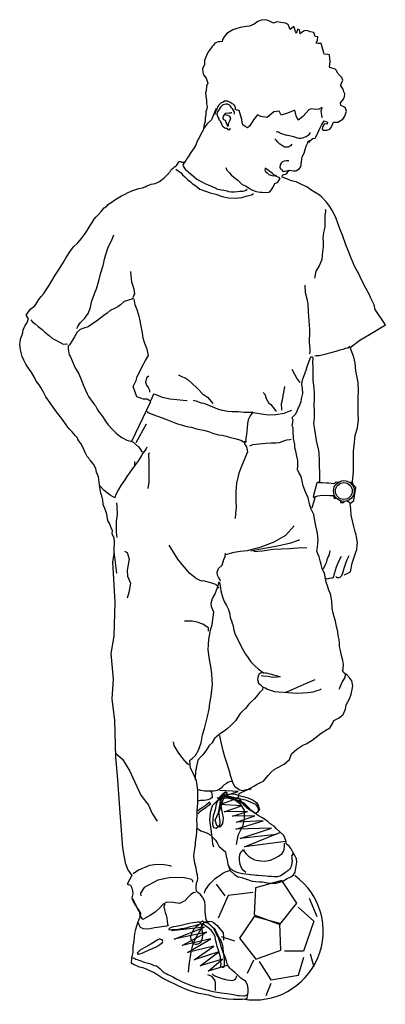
# Model space of a CAD drawing. Extents: x 5.03 to 5.56, y 4.21 to 5.65.
import ezdxf

# ---------------------------------------------------------------- set-up
doc = ezdxf.new("R2010")
doc.units = 0
doc.header["$MEASUREMENT"] = 0
doc.layers.get('0').update_dxf_attribs({"linetype": 'CONTINUOUS'})
doc.layers.add('DIBUJO', color=5, linetype='CONTINUOUS')

# ---------------------------------------------------------------- blocks, each defined once
blk = doc.blocks.new('FIGDCHIL')
at = {"linetype": 'Continuous'}
for points in [[(0.1597, 0.6183), (0.1619, 0.6191), (0.1651, 0.6207), (0.1688, 0.6228), (0.1712, 0.6355), (0.1745, 0.6457), (0.1765, 0.6513), (0.178, 0.655), (0.1786, 0.6612), (0.1791, 0.6654), (0.1782, 0.6707), (0.1771, 0.6765), (0.1756, 0.681), (0.1737, 0.6886), (0.1715, 0.6972), (0.1698, 0.705), (0.169, 0.7142), (0.1682, 0.7221), (0.1737, 0.7267), (0.1766, 0.7454), (0.172, 0.7505), (0.1717, 0.7552), (0.1726, 0.7623), (0.173, 0.7696), (0.1732, 0.7771), (0.1733, 0.7896), (0.173, 0.7989), (0.174, 0.8062), (0.1754, 0.822), (0.1787, 0.8324), (0.1804, 0.8446), (0.18, 0.8527), (0.1801, 0.8644), (0.1799, 0.8758), (0.1805, 0.8865), (0.18, 0.8987), (0.1765, 0.9154), (0.1757, 0.9268), (0.1735, 0.9354), (0.1684, 0.9496), (0.1821, 0.9602), (0.1964, 0.9683), (0.2195, 0.9825), (0.2048, 1.0047), (0.2033, 1.0119), (0.1979, 1.0222), (0.1966, 1.0261), (0.1912, 1.0362), (0.1849, 1.0483), (0.181, 1.0567), (0.1748, 1.0679), (0.1699, 1.0796), (0.1655, 1.0908), (0.1621, 1.0991), (0.1571, 1.1134), (0.153, 1.1224), (0.1502, 1.1307), (0.1481, 1.1376), (0.1423, 1.1488), (0.138, 1.1553), (0.1341, 1.1607), (0.1271, 1.1685), (0.1235, 1.1715), (0.1108, 1.1793), (0.1051, 1.1837), (0.0976, 1.1869), (0.0898, 1.1911), (0.0829, 1.1925), (0.0758, 1.1954), (0.0692, 1.1978), (0.0697, 1.2007), (0.0716, 1.2017), (0.0739, 1.2021), (0.0759, 1.203), (0.0777, 1.2053), (0.0792, 1.2081), (0.0826, 1.2072), (0.0855, 1.207), (0.0892, 1.2071), (0.0915, 1.2084), (0.094, 1.2097), (0.0964, 1.2125), (0.0968, 1.2163), (0.0974, 1.2205), (0.0978, 1.2234), (0.0984, 1.2274), (0.1012, 1.2325), (0.1028, 1.2381), (0.1041, 1.2429), (0.1066, 1.2479), (0.1069, 1.2501), (0.109, 1.2483), (0.1084, 1.2509), (0.1097, 1.2508), (0.114, 1.2542), (0.1171, 1.2545), (0.1181, 1.2565), (0.1205, 1.2609), (0.123, 1.2668), (0.1266, 1.2733), (0.1302, 1.28), (0.1351, 1.2778), (0.1346, 1.2751), (0.1309, 1.2754), (0.1295, 1.2733), (0.128, 1.2701), (0.1273, 1.2677), (0.1296, 1.2661), (0.1344, 1.2662), (0.1385, 1.2674), (0.1405, 1.27), (0.1439, 1.2776), (0.1505, 1.2779), (0.1576, 1.2824), (0.1606, 1.2868), (0.1629, 1.2938), (0.1616, 1.2982), (0.1588, 1.3004), (0.1549, 1.302), (0.1541, 1.3061), (0.1584, 1.3113), (0.16, 1.315), (0.1606, 1.3192), (0.159, 1.3219), (0.1581, 1.3258), (0.1553, 1.3302), (0.1547, 1.3298), (0.1547, 1.332), (0.1575, 1.339), (0.1563, 1.3429), (0.1532, 1.3457), (0.1501, 1.3485), (0.1484, 1.353), (0.1463, 1.3551), (0.1388, 1.3575), (0.1383, 1.3584), (0.139, 1.3657), (0.138, 1.3758), (0.1357, 1.3764), (0.1304, 1.3769), (0.1298, 1.3788), (0.1259, 1.3922), (0.1223, 1.3926), (0.1188, 1.3927), (0.1206, 1.3973), (0.1213, 1.402), (0.1175, 1.4028), (0.1151, 1.4085), (0.1102, 1.4096), (0.1066, 1.4107), (0.1034, 1.4115), (0.1004, 1.4102), (0.0955, 1.4063), (0.0943, 1.4124), (0.0916, 1.4134), (0.0899, 1.4076), (0.0886, 1.4099), (0.086, 1.4172), (0.0809, 1.4126), (0.0778, 1.4201), (0.0758, 1.4212), (0.0739, 1.422), (0.0675, 1.4232), (0.0617, 1.424), (0.0601, 1.4237), (0.0567, 1.4221), (0.0526, 1.424), (0.0489, 1.4259), (0.0447, 1.4271), (0.0387, 1.4266), (0.0336, 1.4246), (0.0285, 1.4207), (0.0217, 1.4175), (0.0168, 1.4172), (0.0079, 1.4158), (0.0015, 1.4139), (-0.0028, 1.4125), (-0.0074, 1.4093), (-0.0115, 1.4072), (-0.0155, 1.4022), (-0.0175, 1.3983), (-0.0182, 1.395), (-0.0184, 1.3949), (-0.0188, 1.3953), (-0.0217, 1.3947), (-0.0241, 1.3947), (-0.0265, 1.3941), (-0.0288, 1.393), (-0.031, 1.3902), (-0.0328, 1.3883), (-0.036, 1.3834), (-0.0384, 1.3801), (-0.0412, 1.3751), (-0.044, 1.3676), (-0.0439, 1.3618), (-0.0467, 1.3557), (-0.0463, 1.3508), (-0.0456, 1.3467), (-0.0417, 1.3418), (-0.0391, 1.3345), (-0.041, 1.3303), (-0.0413, 1.3235), (-0.0426, 1.3205), (-0.0413, 1.312), (-0.0409, 1.3107), (-0.0411, 1.3044), (-0.0401, 1.3005), (-0.0407, 1.2973), (-0.0419, 1.2931), (-0.0418, 1.2891), (-0.0428, 1.284), (-0.043, 1.2786), (-0.0444, 1.2743), (-0.0455, 1.2687), (-0.0457, 1.2661), (-0.0477, 1.2626), (-0.0498, 1.2592), (-0.0519, 1.2548), (-0.0531, 1.253), (-0.0549, 1.2488), (-0.0566, 1.2445), (-0.0601, 1.2389), (-0.0636, 1.2334), (-0.0652, 1.2313), (-0.0677, 1.2273), (-0.0693, 1.2254), (-0.0711, 1.2222), (-0.0728, 1.2199), (-0.0736, 1.2181)], [(0.001, 1.296), (0.0011, 1.2978), (0.0012, 1.2989), (0.0001, 1.3017), (-0.0012, 1.3036), (-0.0034, 1.3043), (-0.006, 1.3063), (-0.0076, 1.307), (-0.0104, 1.3086), (-0.0126, 1.3086), (-0.015, 1.3082), (-0.0169, 1.307), (-0.0194, 1.3059), (-0.0217, 1.3041), (-0.0241, 1.3015), (-0.0265, 1.296), (-0.0286, 1.2917), (-0.0293, 1.2886)], [(-0.0269, 1.2976), (-0.0308, 1.2886), (-0.0337, 1.2814), (-0.0403, 1.2747), (-0.0455, 1.2683)], [(-0.0005, 1.2896), (-0.0004, 1.2914), (-0.0004, 1.2926), (-0.0006, 1.2936), (-0.0022, 1.2957), (-0.0033, 1.2971), (-0.0045, 1.2987), (-0.006, 1.3012), (-0.0076, 1.3027), (-0.0106, 1.3041), (-0.0126, 1.3041), (-0.0146, 1.3038), (-0.0165, 1.303), (-0.0177, 1.3024), (-0.0192, 1.3012), (-0.0204, 1.2996), (-0.0219, 1.2974), (-0.0226, 1.2961), (-0.024, 1.2941), (-0.0251, 1.293), (-0.0261, 1.2901), (-0.0258, 1.2886), (-0.0256, 1.2884), (-0.0254, 1.2881), (-0.0251, 1.2865), (-0.0247, 1.2851), (-0.0232, 1.2829), (-0.0228, 1.2811), (-0.0221, 1.2805), (-0.0213, 1.2796), (-0.0198, 1.2763), (-0.0185, 1.274), (-0.0177, 1.2722), (-0.0166, 1.2715), (-0.0145, 1.2695), (-0.013, 1.2692), (-0.0114, 1.269), (-0.0097, 1.2671), (-0.0073, 1.2666), (-0.0067, 1.2676), (-0.0063, 1.269)], [(-0.0041, 1.2915), (-0.005, 1.2912), (-0.0061, 1.2911), (-0.0083, 1.2909), (-0.0138, 1.2903), (-0.0165, 1.2867), (-0.0172, 1.2833), (-0.0164, 1.2817), (-0.0139, 1.2806), (-0.0131, 1.2793), (-0.0122, 1.2769), (-0.011, 1.2733), (-0.0099, 1.272), (-0.009, 1.2726), (-0.009, 1.2757), (-0.0064, 1.2805), (-0.0055, 1.2839), (-0.0075, 1.2864), (-0.0098, 1.2877), (-0.0131, 1.2885), (-0.0154, 1.2886)], [(0.1281, 1.2844), (0.1275, 1.2848), (0.1268, 1.2879), (0.1261, 1.2938), (0.1274, 1.2991), (0.1225, 1.2966), (0.1175, 1.2962), (0.1121, 1.2973), (0.1085, 1.2965), (0.0993, 1.2863), (0.0923, 1.2809), (0.0896, 1.2869), (0.0878, 1.2951), (0.077, 1.2907), (0.0677, 1.2878), (0.0648, 1.2937), (0.057, 1.2929), (0.0473, 1.2844), (0.0379, 1.286), (0.0333, 1.2887), (0.0273, 1.2812), (0.0223, 1.2727), (0.0185, 1.2697), (0.0153, 1.2716), (0.012, 1.274), (0.0109, 1.2773), (0.0107, 1.2819), (0.0068, 1.2947), (0.0043, 1.2954), (0.0021, 1.2953)], [(0.0604, 1.264), (0.0622, 1.2638), (0.0639, 1.2636), (0.067, 1.2619), (0.071, 1.2603), (0.0735, 1.2596), (0.0749, 1.2593), (0.0769, 1.259), (0.08, 1.2583), (0.0858, 1.2568), (0.0872, 1.2565), (0.0913, 1.2551), (0.0942, 1.2546), (0.0953, 1.2545), (0.0971, 1.2546), (0.099, 1.2548), (0.1044, 1.257), (0.1083, 1.2599), (0.1107, 1.263)], [(0.0834, 1.246), (0.0812, 1.2434), (0.0799, 1.2425), (0.0778, 1.2416), (0.0745, 1.2412), (0.0728, 1.2415), (0.0681, 1.2444), (0.066, 1.2456), (0.0631, 1.2488), (0.061, 1.2513), (0.0586, 1.2536)], [(-0.1946, 0.7352), (-0.196, 0.7424), (-0.1971, 0.7531), (-0.1984, 0.7609), (-0.2011, 0.768), (-0.2022, 0.773), (-0.2058, 0.7793), (-0.2082, 0.7824), (-0.2102, 0.7847), (-0.2114, 0.7865), (-0.2125, 0.7884), (-0.2148, 0.7905), (-0.2177, 0.7964), (-0.2202, 0.8026), (-0.2241, 0.8095), (-0.2268, 0.8135), (-0.2283, 0.8162), (-0.2292, 0.8184), (-0.2321, 0.8214), (-0.2345, 0.8243), (-0.2369, 0.8268), (-0.24, 0.8298), (-0.2405, 0.8305), (-0.243, 0.8335), (-0.2466, 0.8381), (-0.2497, 0.8431), (-0.2543, 0.849), (-0.261, 0.8577), (-0.2687, 0.8691), (-0.2751, 0.8775), (-0.2785, 0.8842), (-0.2822, 0.8912), (-0.2847, 0.895), (-0.2889, 0.9006), (-0.2922, 0.9067), (-0.2964, 0.9143), (-0.3001, 0.9193), (-0.3041, 0.9253), (-0.3072, 0.9313), (-0.3094, 0.9362), (-0.3109, 0.942), (-0.3121, 0.9459), (-0.313, 0.9537), (-0.3126, 0.9579), (-0.3113, 0.9631), (-0.3095, 0.9681), (-0.3086, 0.9714), (-0.3079, 0.9753), (-0.3066, 0.9785), (-0.305, 0.9815), (-0.3029, 0.9849), (-0.3001, 0.9913), (-0.3038, 0.9967), (-0.3016, 0.9996), (-0.2993, 1.003), (-0.2969, 1.0057), (-0.2915, 1.0098), (-0.2895, 1.0124), (-0.2852, 1.0196), (-0.2816, 1.024), (-0.2777, 1.0284), (-0.2747, 1.0337), (-0.2707, 1.0392), (-0.2665, 1.0468), (-0.2616, 1.0547), (-0.2555, 1.0638), (-0.2492, 1.0736), (-0.2452, 1.0807), (-0.2399, 1.0891), (-0.2347, 1.0961), (-0.2282, 1.1021), (-0.2231, 1.1081), (-0.2188, 1.1143), (-0.2148, 1.1202), (-0.2103, 1.1273), (-0.2076, 1.1317), (-0.2045, 1.1364), (-0.2017, 1.1397), (-0.1984, 1.1435), (-0.1946, 1.1476), (-0.1919, 1.1504), (-0.1899, 1.1528), (-0.1864, 1.1552), (-0.1842, 1.1581), (-0.1808, 1.1601), (-0.1783, 1.1619), (-0.1758, 1.1638), (-0.1698, 1.1674), (-0.167, 1.1689), (-0.1647, 1.1706), (-0.1594, 1.1729), (-0.1552, 1.1752), (-0.1507, 1.1775), (-0.1497, 1.1778), (-0.1439, 1.1798), (-0.1395, 1.181), (-0.1342, 1.1823), (-0.1303, 1.1838), (-0.128, 1.185), (-0.1248, 1.1858), (-0.1216, 1.1875), (-0.1188, 1.188), (-0.1159, 1.1887), (-0.1132, 1.1895), (-0.1096, 1.1914), (-0.1075, 1.1926), (-0.1052, 1.1946), (-0.1029, 1.1967), (-0.0996, 1.1997), (-0.0984, 1.2011), (-0.0962, 1.2032), (-0.0954, 1.2038), (-0.0948, 1.2049), (-0.094, 1.2061), (-0.0934, 1.207), (-0.093, 1.2079), (-0.0922, 1.2089), (-0.0912, 1.2096), (-0.0895, 1.211), (-0.0893, 1.2111), (-0.0883, 1.2123), (-0.0873, 1.2134), (-0.0855, 1.2131), (-0.085, 1.2141), (-0.0832, 1.2168), (-0.082, 1.2192), (-0.0812, 1.2203), (-0.0787, 1.2207), (-0.077, 1.2196), (-0.0755, 1.2196), (-0.0741, 1.2195), (-0.0729, 1.2199), (-0.0729, 1.2199)], [(0.079, 1.2213), (0.0775, 1.2216), (0.0753, 1.2216), (0.072, 1.2211), (0.0696, 1.2201), (0.0676, 1.2179), (0.0665, 1.2156), (0.0659, 1.2123), (0.0667, 1.2097), (0.0688, 1.2088)], [(-0.0859, 1.2094), (-0.0823, 1.207), (-0.0781, 1.2042), (-0.0758, 1.2009), (-0.0724, 1.198), (-0.068, 1.1939), (-0.0641, 1.1909), (-0.0617, 1.1885), (-0.0567, 1.1849), (-0.0505, 1.18), (-0.0423, 1.1774), (-0.0357, 1.1747), (-0.0272, 1.1727), (-0.018, 1.1696), (-0.0091, 1.1678), (0.0009, 1.1671), (0.0104, 1.1683), (0.0167, 1.1698), (0.0247, 1.1719), (0.0277, 1.1741)], [(-0.0719, 1.2186), (-0.0725, 1.2186), (-0.074, 1.218), (-0.0754, 1.2157), (-0.0748, 1.2135), (-0.072, 1.2094), (-0.069, 1.2068), (-0.0672, 1.2051), (-0.0628, 1.2017), (-0.055, 1.1946), (-0.0469, 1.1904), (-0.0435, 1.1885), (-0.0387, 1.1863), (-0.0327, 1.1841), (-0.0275, 1.1816), (-0.0259, 1.1807), (-0.0194, 1.1794), (-0.0156, 1.1787), (-0.0107, 1.1777), (-0.0088, 1.177), (-0.0044, 1.1763), (-0.0004, 1.1763), (0.004, 1.1769), (0.0077, 1.1772), (0.0118, 1.1775), (0.0144, 1.178), (0.0164, 1.1788), (0.0182, 1.1802)], [(-0.0129, 1.2117), (-0.0113, 1.2081), (-0.0099, 1.2062), (-0.0077, 1.2042), (-0.0051, 1.2011), (-0.0013, 1.1978), (0.0009, 1.196), (0.0046, 1.1931), (0.0111, 1.1868), (0.0159, 1.1849), (0.0196, 1.1828), (0.0242, 1.1798), (0.0276, 1.1782), (0.0297, 1.1774), (0.0339, 1.1765), (0.0371, 1.176), (0.0395, 1.1756), (0.0444, 1.1753), (0.0496, 1.1757), (0.0513, 1.1765), (0.0531, 1.1787), (0.0564, 1.1842), (0.0579, 1.1874), (0.0587, 1.1884), (0.06, 1.1891), (0.063, 1.1903), (0.0665, 1.1958)], [(0.0663, 1.1954), (0.0649, 1.197), (0.0617, 1.1981), (0.0605, 1.1988), (0.0576, 1.2006), (0.0549, 1.2032), (0.0491, 1.2074), (0.0458, 1.2098), (0.0444, 1.2108), (0.0443, 1.2097), (0.0438, 1.2079), (0.0448, 1.206), (0.0467, 1.2043), (0.0498, 1.2015), (0.0543, 1.2001), (0.0559, 1.1998), (0.0585, 1.2002), (0.0612, 1.2011)], [(0.0688, 1.2088), (0.069, 1.2069), (0.0693, 1.2066), (0.0707, 1.2061), (0.0718, 1.2062), (0.0734, 1.2064), (0.0754, 1.2068), (0.0754, 1.2068), (0.0773, 1.2075)], [(0.1317, 1.1513), (0.1322, 1.1498), (0.1322, 1.1474), (0.1315, 1.1423), (0.1313, 1.1387), (0.1316, 1.1334), (0.1314, 1.125), (0.1294, 1.1169), (0.1286, 1.1091), (0.129, 1.1028), (0.129, 1.096), (0.1274, 1.0844), (0.1268, 1.0779), (0.1233, 1.0686), (0.1182, 1.0609), (0.1161, 1.0505)], [(-0.2298, 0.9773), (-0.2283, 0.9801), (-0.225, 0.9855), (-0.2184, 0.9924), (-0.2133, 0.9991), (-0.2104, 1.0065), (-0.2079, 1.0176), (-0.2043, 1.0276), (-0.2031, 1.0304), (-0.2011, 1.0349), (-0.198, 1.0466), (-0.1956, 1.0568), (-0.1914, 1.0689), (-0.1891, 1.0802), (-0.1846, 1.0944), (-0.1785, 1.1072), (-0.1759, 1.1136)], [(-0.1475, 1.0233), (-0.1474, 1.0238), (-0.1467, 1.0252), (-0.1456, 1.0277), (-0.1463, 1.0343), (-0.1497, 1.0445), (-0.1507, 1.0545), (-0.1514, 1.0604)], [(0.1094, 0.9405), (0.1099, 0.9438), (0.1102, 0.9478), (0.1097, 0.9517), (0.1092, 0.9574), (0.1091, 0.9616), (0.1097, 0.968), (0.1097, 0.9757), (0.1092, 0.9823), (0.1087, 0.9884), (0.1082, 0.9943), (0.1078, 1.0022), (0.1069, 1.0131), (0.1055, 1.0199), (0.1034, 1.0292), (0.1028, 1.0401)], [(-0.1475, 1.022), (-0.1498, 1.0197), (-0.1607, 1.0163), (-0.1663, 1.0117), (-0.1702, 1.0086), (-0.1749, 1.0062), (-0.1814, 1.0032), (-0.1856, 0.9996), (-0.1903, 0.9959), (-0.1949, 0.9925), (-0.1995, 0.9895), (-0.2058, 0.985), (-0.2133, 0.9797), (-0.2197, 0.9775), (-0.2248, 0.9758), (-0.2292, 0.9717), (-0.2333, 0.9652), (-0.2362, 0.9601), (-0.2407, 0.9536), (-0.2427, 0.9516), (-0.2424, 0.9475), (-0.2422, 0.9448), (-0.2408, 0.939), (-0.2391, 0.9358), (-0.2368, 0.9303), (-0.2326, 0.9209), (-0.2306, 0.9176), (-0.2271, 0.9112), (-0.2236, 0.9027), (-0.2208, 0.8952), (-0.2149, 0.8818), (-0.2128, 0.8783), (-0.2064, 0.8695), (-0.204, 0.8662), (-0.2029, 0.8643), (-0.2004, 0.8597), (-0.1976, 0.8557), (-0.1952, 0.8528), (-0.1927, 0.8492), (-0.1882, 0.8424), (-0.1844, 0.8367), (-0.1782, 0.8306), (-0.1729, 0.8251), (-0.1698, 0.8223), (-0.1645, 0.8185), (-0.1571, 0.8145), (-0.1514, 0.8131), (-0.1481, 0.8119), (-0.1402, 0.8046), (-0.1382, 0.8023), (-0.1347, 0.7969)], [(-0.1501, 0.8122), (-0.1222, 0.871), (-0.1275, 0.8741), (-0.1326, 0.8743), (-0.1382, 0.8763), (-0.1423, 0.8775), (-0.1477, 0.8927), (-0.1436, 0.9012), (-0.1418, 0.9073), (-0.1377, 0.9156), (-0.1343, 0.9226), (-0.1298, 0.9307), (-0.1256, 0.9381), (-0.1276, 0.9472), (-0.1307, 0.9555), (-0.1331, 0.9629), (-0.1342, 0.9709), (-0.1363, 0.9807), (-0.1379, 0.9906), (-0.1397, 0.9965), (-0.1421, 1.0044), (-0.1451, 1.0117), (-0.1465, 1.0206)], [(-0.2967, 0.99), (-0.2942, 0.9871), (-0.2907, 0.9839), (-0.2862, 0.9803), (-0.2806, 0.9755), (-0.2763, 0.9719), (-0.2702, 0.9668), (-0.2655, 0.9628), (-0.2613, 0.9607), (-0.256, 0.9578), (-0.2534, 0.9561), (-0.2496, 0.9546), (-0.2456, 0.9547), (-0.2439, 0.9544)], [(0.1677, 0.9509), (0.1648, 0.9486), (0.1615, 0.9482), (0.1574, 0.9467), (0.1531, 0.9455), (0.1476, 0.9435), (0.1383, 0.9412), (0.1316, 0.9391), (0.1231, 0.9374), (0.1185, 0.9372), (0.1168, 0.9368)], [(-0.0546, 0.2485), (-0.0526, 0.2475), (-0.0491, 0.2454), (-0.0463, 0.2441), (-0.0421, 0.2429), (-0.0389, 0.2414), (-0.0349, 0.239), (-0.0306, 0.2348), (-0.0277, 0.2315), (-0.0256, 0.2277), (-0.0229, 0.223), (-0.0191, 0.2196), (-0.0134, 0.2148), (-0.0128, 0.2108), (-0.012, 0.2059), (-0.0116, 0.2057), (-0.0098, 0.1968), (-0.0066, 0.1875), (0.0001, 0.1811), (0.0049, 0.1784), (0.0103, 0.1774), (0.0128, 0.1763), (0.0171, 0.1747), (0.0253, 0.1718), (0.036, 0.1709), (0.0406, 0.1708), (0.0479, 0.1697), (0.0539, 0.1691), (0.0604, 0.1689), (0.0655, 0.1706), (0.0704, 0.1721), (0.0765, 0.1757), (0.0818, 0.1781), (0.0855, 0.1813), (0.0883, 0.185), (0.0905, 0.1997), (0.0901, 0.2046), (0.0872, 0.2103), (0.0847, 0.214), (0.0823, 0.2191), (0.0792, 0.2228), (0.0754, 0.2259), (0.0745, 0.2313), (0.0715, 0.2383), (0.066, 0.2438), (0.061, 0.248), (0.0576, 0.2519), (0.0544, 0.2539), (0.053, 0.2551), (0.0518, 0.2557), (0.0481, 0.2589), (0.0453, 0.2609), (0.0404, 0.2642), (0.0356, 0.2665), (0.0301, 0.2707), (0.0239, 0.2746), (0.0206, 0.2765), (0.0181, 0.2785), (0.0149, 0.2816), (0.0101, 0.288), (0.0058, 0.294), (0.0056, 0.2942), (0.0065, 0.2998), (0.0096, 0.3012), (0.0141, 0.3029), (0.019, 0.3055), (0.0236, 0.308), (0.0281, 0.3104), (0.0329, 0.3132), (0.0376, 0.3155), (0.042, 0.3177), (0.0489, 0.3257), (0.0525, 0.3304), (0.0576, 0.3346), (0.0631, 0.3374), (0.0722, 0.3423), (0.08, 0.3493), (0.0829, 0.3573), (0.0905, 0.3645), (0.0995, 0.3699), (0.1042, 0.3722), (0.1128, 0.3775), (0.1172, 0.3807), (0.126, 0.3876), (0.1353, 0.3936), (0.138, 0.3945), (0.1425, 0.4015), (0.1444, 0.406), (0.1523, 0.4098), (0.158, 0.4149), (0.1614, 0.4226), (0.1622, 0.4289), (0.1672, 0.4378), (0.1698, 0.4442), (0.1714, 0.4512), (0.172, 0.4567), (0.1706, 0.4639), (0.1677, 0.4678), (0.1633, 0.4725), (0.1589, 0.4755), (0.1573, 0.4791), (0.1579, 0.4814), (0.1585, 0.4878), (0.1578, 0.4937), (0.1555, 0.5006), (0.1541, 0.5081), (0.1529, 0.514), (0.1526, 0.5184), (0.1521, 0.5239), (0.1506, 0.5297), (0.1503, 0.5352), (0.1478, 0.5453), (0.1467, 0.5507), (0.1448, 0.5569), (0.1432, 0.5645), (0.1419, 0.5695), (0.1415, 0.58), (0.1404, 0.5855), (0.1397, 0.5905), (0.1371, 0.5958), (0.1353, 0.6022), (0.1331, 0.6078), (0.1318, 0.6152), (0.1309, 0.6206), (0.1291, 0.6242), (0.1275, 0.6274), (0.126, 0.6332), (0.1246, 0.6386), (0.1231, 0.6444), (0.1212, 0.6487), (0.1198, 0.653), (0.1206, 0.6585), (0.1212, 0.6645), (0.1215, 0.6692), (0.1206, 0.6786), (0.1195, 0.6835), (0.1183, 0.6898), (0.1164, 0.6998), (0.1153, 0.7063), (0.1116, 0.714), (0.1095, 0.72), (0.1069, 0.7303), (0.1042, 0.737), (0.1021, 0.7418), (0.0996, 0.7478), (0.0969, 0.7617), (0.0936, 0.7674), (0.0917, 0.7716), (0.0918, 0.7769), (0.0922, 0.7847), (0.0906, 0.7912), (0.0892, 0.7983), (0.0878, 0.8035), (0.0879, 0.8081), (0.0859, 0.8168), (0.0858, 0.8203), (0.0853, 0.8247), (0.0851, 0.8325), (0.084, 0.8353), (0.0853, 0.8434), (0.0838, 0.8465), (0.0845, 0.8479), (0.0868, 0.8503), (0.0888, 0.8522), (0.0913, 0.8568), (0.0931, 0.8623), (0.0941, 0.8635), (0.0968, 0.8707), (0.0974, 0.8747), (0.0991, 0.8826), (0.0987, 0.89), (0.098, 0.8963), (0.0986, 0.9023), (0.1041, 0.9167), (0.1062, 0.9235), (0.1111, 0.936), (0.1134, 0.9361), (0.1138, 0.9329), (0.1135, 0.9285), (0.1137, 0.9203), (0.114, 0.912), (0.1141, 0.9016), (0.1152, 0.8909), (0.1159, 0.8819), (0.116, 0.8734), (0.1155, 0.866), (0.1159, 0.8571), (0.1157, 0.8465), (0.115, 0.8387), (0.1163, 0.8302), (0.1177, 0.8209), (0.1187, 0.8141), (0.1197, 0.8098), (0.1221, 0.7994), (0.1224, 0.7957), (0.1233, 0.7847), (0.1231, 0.7761), (0.1235, 0.7678), (0.1238, 0.7623), (0.1236, 0.7539), (0.1199, 0.7525), (0.1145, 0.7318), (0.1166, 0.7305), (0.1125, 0.7156)], [(-0.1248, 0.9076), (-0.1282, 0.9053), (-0.1298, 0.8989), (-0.1283, 0.8948), (-0.1261, 0.8911), (-0.124, 0.8873), (-0.1239, 0.8842)], [(-0.0818, 0.9092), (-0.081, 0.909), (-0.0772, 0.9075), (-0.0723, 0.9053), (-0.0676, 0.9023), (-0.0558, 0.891), (-0.0527, 0.8883), (-0.0466, 0.8819), (-0.0394, 0.8773), (-0.0336, 0.8702), (-0.0316, 0.8678)], [(0.0954, 0.8981), (0.095, 0.899), (0.0908, 0.905), (0.0879, 0.9102), (0.0839, 0.9176)], [(0.0725, 0.8929), (0.0723, 0.8891), (0.0708, 0.8821), (0.0693, 0.873), (0.0678, 0.8674), (0.068, 0.8598), (0.068, 0.858)], [(-0.0692, 0.8717), (-0.0749, 0.8721), (-0.0843, 0.8734), (-0.0945, 0.8743), (-0.1052, 0.8765), (-0.1144, 0.8807), (-0.118, 0.8814), (-0.1221, 0.8725)], [(0.0416, 0.8841), (0.0442, 0.8814), (0.0458, 0.8752), (0.05, 0.8685), (0.0529, 0.8664), (0.0581, 0.8597), (0.0591, 0.8584), (0.061, 0.8568)], [(-0.0604, 0.8726), (-0.0564, 0.8717), (-0.0489, 0.8687), (-0.0453, 0.8684), (-0.0376, 0.8657), (-0.0321, 0.8632), (-0.0233, 0.8597), (-0.0181, 0.8584), (-0.0098, 0.8566), (-0.0034, 0.8565), (0.005, 0.8563), (0.0141, 0.8555), (0.0244, 0.8552), (0.0334, 0.854), (0.0418, 0.8526), (0.0494, 0.8513), (0.0602, 0.8519), (0.0721, 0.8538), (0.0796, 0.8566), (0.0834, 0.8584)], [(-0.1276, 0.8565), (-0.1264, 0.8548), (-0.1225, 0.8533), (-0.1191, 0.8519), (-0.1107, 0.849), (-0.1019, 0.8458), (-0.0976, 0.8441), (-0.0832, 0.8385), (-0.0758, 0.8362), (-0.0717, 0.835), (-0.0668, 0.834), (-0.0628, 0.8333), (-0.0558, 0.8312), (-0.0506, 0.8298), (-0.0454, 0.8289), (-0.038, 0.8269), (-0.0306, 0.8242), (-0.0233, 0.8225), (-0.018, 0.8217), (-0.0124, 0.8205), (-0.006, 0.8182), (0.0002, 0.8167), (0.0088, 0.8146), (0.0131, 0.8122), (0.0167, 0.8123), (0.0168, 0.8136), (0.017, 0.8168), (0.0176, 0.823), (0.0181, 0.8272), (0.0185, 0.8329), (0.019, 0.8381), (0.0204, 0.8448), (0.0227, 0.8493), (0.0253, 0.8533), (0.0268, 0.8556)], [(-0.1287, 0.8378), (-0.1441, 0.8104)], [(-0.1279, 0.8045), (-0.1288, 0.8022), (-0.1303, 0.7997), (-0.1335, 0.7954), (-0.1355, 0.7924), (-0.1384, 0.7871), (-0.1412, 0.7834), (-0.1435, 0.7803), (-0.1455, 0.7777), (-0.1489, 0.7731), (-0.1533, 0.767), (-0.157, 0.7618), (-0.1601, 0.7567), (-0.1657, 0.7484), (-0.1693, 0.7425), (-0.1734, 0.7345), (-0.1745, 0.7303)], [(0.0144, 0.8132), (0.0145, 0.809), (0.0173, 0.8047), (0.0187, 0.7977), (0.0175, 0.7941), (0.013, 0.7836), (0.0097, 0.7752), (0.0062, 0.7663), (0.0026, 0.7517), (0.0016, 0.7398), (0.0018, 0.7257), (0.0021, 0.7162), (0.0013, 0.7076), (0.0007, 0.7005)], [(0.022, 0.8061), (0.0267, 0.808), (0.0358, 0.8094), (0.0452, 0.8102), (0.0533, 0.8108), (0.06, 0.8105), (0.0655, 0.811), (0.0718, 0.8137), (0.0759, 0.8148), (0.0805, 0.8155), (0.0825, 0.8158)], [(-0.1244, 0.7961), (-0.1255, 0.7936), (-0.1248, 0.7834), (-0.1248, 0.7746), (-0.1249, 0.7531), (-0.1263, 0.7443)], [(-0.1455, 0.7777), (-0.1454, 0.7791), (-0.1453, 0.781), (-0.1456, 0.7836)], [(0.1225, 0.7525), (0.1226, 0.7523), (0.1252, 0.753), (0.128, 0.753), (0.1338, 0.7521), (0.1371, 0.7521), (0.1447, 0.7514), (0.146, 0.7518), (0.1478, 0.7539), (0.1509, 0.7532)], [(0.1718, 0.7505), (0.1697, 0.7531), (0.1684, 0.7525)], [(-0.1946, 0.7352), (-0.1923, 0.727), (-0.1919, 0.7214), (-0.1888, 0.7128), (-0.1866, 0.7072), (-0.1856, 0.7), (-0.1849, 0.6966), (-0.182, 0.6915), (-0.1803, 0.6871), (-0.1785, 0.683), (-0.1787, 0.6782), (-0.1759, 0.6729), (-0.1757, 0.6654), (-0.1762, 0.6554), (-0.1762, 0.649), (-0.178, 0.6372), (-0.1743, 0.5783), (-0.1759, 0.5291), (-0.1802, 0.5035), (-0.177, 0.4663), (-0.1789, 0.4377), (-0.1752, 0.4063), (-0.1734, 0.3532), (-0.1707, 0.3197), (-0.1673, 0.2717), (-0.1634, 0.2204), (-0.1597, 0.1985), (-0.1556, 0.1883), (-0.1496, 0.18)], [(0.1169, 0.732), (0.121, 0.7335), (0.1275, 0.7344), (0.1388, 0.734), (0.1439, 0.7338)], [(0.1435, 0.7336), (0.1438, 0.7334), (0.1441, 0.733), (0.1446, 0.7321), (0.1447, 0.7314), (0.1449, 0.7303), (0.1449, 0.73), (0.145, 0.7293), (0.1472, 0.7302)], [(-0.1722, 0.7232), (-0.1716, 0.7177), (-0.1711, 0.706), (-0.1727, 0.6958), (-0.1727, 0.6879), (-0.1727, 0.6804), (-0.1715, 0.6728)], [(0.1543, 0.7258), (0.154, 0.7239), (0.1592, 0.7238), (0.1596, 0.725)], [(0.1682, 0.7227), (0.1664, 0.7248), (0.1657, 0.7247), (0.1652, 0.7248), (0.1642, 0.725), (0.1634, 0.7253)], [(-0.0129, 0.648), (-0.0059, 0.6498), (-0.0008, 0.6513), (0.0082, 0.6526), (0.0187, 0.6539), (0.0384, 0.6591), (0.0576, 0.6665), (0.0747, 0.6759), (0.0865, 0.6896)], [(-0.0224, 0.5991), (-0.0275, 0.6041), (-0.0345, 0.6064), (-0.0439, 0.6092), (-0.0448, 0.6095), (-0.048, 0.6092), (-0.0555, 0.6123), (-0.0654, 0.6202), (-0.0765, 0.6333), (-0.0828, 0.6413), (-0.0952, 0.6616)], [(0.0236, 0.6532), (0.0356, 0.6555), (0.0434, 0.657), (0.0622, 0.6607), (0.0816, 0.6651), (0.0932, 0.6689), (0.0946, 0.6696)], [(-0.1717, 0.6209), (-0.1754, 0.6518)], [(-0.1605, 0.653), (-0.1564, 0.6508), (-0.1538, 0.6412), (-0.1564, 0.6252), (-0.1561, 0.6163), (-0.1517, 0.6061), (-0.154, 0.5925), (-0.1565, 0.5843)], [(-0.0206, 0.6089), (-0.021, 0.6108), (-0.0234, 0.6151), (-0.0252, 0.6176), (-0.0255, 0.622), (-0.0234, 0.6273), (-0.0181, 0.6323), (-0.0158, 0.6405), (-0.0139, 0.6452), (-0.0134, 0.6499)], [(0.0281, 0.6523), (0.0403, 0.6533), (0.0565, 0.6559), (0.0799, 0.6566), (0.0978, 0.6579), (0.105, 0.6578)], [(0.1388, 0.6538), (0.138, 0.6509), (0.137, 0.6466), (0.1357, 0.6441), (0.1345, 0.64), (0.1332, 0.636), (0.1316, 0.6321), (0.1291, 0.6266)], [(0.1472, 0.6157), (0.149, 0.6145), (0.1524, 0.6146), (0.1539, 0.615), (0.1563, 0.6173), (0.1583, 0.6228), (0.1597, 0.6278), (0.1616, 0.6339), (0.1639, 0.6406), (0.167, 0.6466)], [(0.131, 0.614), (0.1351, 0.6126), (0.1383, 0.6135), (0.142, 0.614), (0.1443, 0.6155), (0.1453, 0.6202), (0.1467, 0.6252), (0.1482, 0.6299), (0.1523, 0.6391), (0.1556, 0.6455)], [(-0.145, 0.1394), (-0.143, 0.1343), (-0.1407, 0.1305), (-0.1372, 0.1253), (-0.1378, 0.1207), (-0.1416, 0.1115), (-0.1442, 0.1016), (-0.1459, 0.0958), (-0.1464, 0.0905), (-0.1468, 0.0845), (-0.1481, 0.0767), (-0.1485, 0.0678), (-0.1501, 0.0604), (-0.1507, 0.0518), (-0.1495, 0.0525), (-0.1465, 0.0504), (-0.1391, 0.047), (-0.1342, 0.046), (-0.129, 0.0441), (-0.1239, 0.0416), (-0.1183, 0.0394), (-0.1134, 0.0363), (-0.1102, 0.0345), (-0.1045, 0.0306), (-0.0951, 0.0256), (-0.0867, 0.0219), (-0.0817, 0.0197), (-0.0766, 0.0172), (-0.072, 0.0151), (-0.0641, 0.012), (-0.0528, 0.0087), (-0.0459, 0.0077), (-0.0383, 0.0062), (-0.0288, 0.0034), (-0.0201, 0.0021), (-0.0103, 0.0007), (-0.0017, -0.0001), (0.0038, 0.0001), (0.0109, 0), (0.0153, 0.0006), (0.0181, 0.0008), (0.0184, 0.0019), (0.0186, 0.0048), (0.0197, 0.0104), (0.0198, 0.0155), (0.0189, 0.0209), (0.0159, 0.0261), (0.0117, 0.0287), (0.0089, 0.0306), (0.0053, 0.0343), (0.0006, 0.0384), (-0.0025, 0.0412), (-0.0052, 0.0434), (-0.0072, 0.045), (-0.0103, 0.0503), (-0.0121, 0.0558), (-0.0144, 0.0625), (-0.0166, 0.0682), (-0.0186, 0.0734), (-0.0203, 0.0788), (-0.0218, 0.0835), (-0.0237, 0.0901), (-0.0267, 0.0957), (-0.0309, 0.1035), (-0.0375, 0.1097), (-0.0416, 0.1162), (-0.0429, 0.1274), (-0.0429, 0.1357), (-0.0433, 0.1425), (-0.0468, 0.1486), (-0.0501, 0.1528), (-0.0535, 0.1554), (-0.0557, 0.1572), (-0.0561, 0.162), (-0.0555, 0.1693), (-0.0543, 0.1729), (-0.0535, 0.1761), (-0.0541, 0.1807), (-0.0552, 0.1839), (-0.0562, 0.1911), (-0.0579, 0.198), (-0.059, 0.2043), (-0.0593, 0.2084), (-0.0591, 0.2133), (-0.0582, 0.2193), (-0.057, 0.2254), (-0.0568, 0.2293), (-0.0558, 0.2376), (-0.0552, 0.2444), (-0.0546, 0.2538), (-0.055, 0.2612), (-0.0547, 0.268), (-0.0544, 0.2751), (-0.0536, 0.2855), (-0.0535, 0.2952), (-0.0538, 0.3045), (-0.0558, 0.318), (-0.0609, 0.3301), (-0.0643, 0.3364), (-0.0654, 0.3476), (-0.064, 0.3493), (-0.0614, 0.3514), (-0.057, 0.3551), (-0.0526, 0.3627), (-0.049, 0.3736), (-0.0469, 0.3852), (-0.0439, 0.3943), (-0.0413, 0.4042), (-0.0396, 0.412), (-0.0373, 0.4228), (-0.036, 0.4312), (-0.0342, 0.4415), (-0.0332, 0.4504), (-0.0325, 0.4584), (-0.0328, 0.4652), (-0.0333, 0.474), (-0.0348, 0.4846), (-0.0367, 0.4948), (-0.0387, 0.509), (-0.0383, 0.517), (-0.0378, 0.5243), (-0.0353, 0.5375), (-0.0327, 0.5458), (-0.0304, 0.5638), (-0.0336, 0.5719), (-0.0343, 0.5769), (-0.0322, 0.584), (-0.0289, 0.5895), (-0.0256, 0.5983), (-0.0227, 0.608), (-0.0212, 0.6027), (-0.0199, 0.5951), (-0.0178, 0.5862), (-0.0151, 0.5796), (-0.012, 0.5734), (-0.0089, 0.5678), (-0.0072, 0.5608), (-0.0064, 0.5559), (-0.0045, 0.5512), (-0.0035, 0.5481), (-0.0021, 0.5439), (-0.0015, 0.5395), (0.0003, 0.5328), (0.003, 0.5266), (0.0069, 0.5193), (0.0087, 0.5156), (0.0121, 0.5095), (0.0159, 0.5028), (0.0195, 0.4974), (0.0237, 0.4915), (0.0287, 0.486), (0.0349, 0.4808), (0.0428, 0.4748), (0.04, 0.4754), (0.0378, 0.4748), (0.0351, 0.4733), (0.0341, 0.4706), (0.0332, 0.4656), (0.0345, 0.4605), (0.0371, 0.4587), (0.0409, 0.4548), (0.0404, 0.4508), (0.0361, 0.4467), (0.0331, 0.4429), (0.0287, 0.4375), (0.0245, 0.4339), (0.0207, 0.43), (0.0159, 0.4237), (0.0116, 0.4198), (0.0079, 0.4162), (0.0044, 0.4107), (0.0012, 0.4058), (-0.0028, 0.4015), (-0.0059, 0.3982), (-0.0102, 0.3945), (-0.0137, 0.3914), (-0.0179, 0.3889), (-0.0227, 0.3858), (-0.0295, 0.3796), (-0.0327, 0.3738), (-0.0327, 0.3736), (-0.0371, 0.3697), (-0.0412, 0.3632), (-0.0463, 0.3562), (-0.0495, 0.3526), (-0.0538, 0.3481), (-0.0555, 0.3391), (-0.0569, 0.3318), (-0.0573, 0.3227), (-0.0577, 0.3196)], [(-0.0382, 0.536), (-0.0383, 0.5413), (-0.0427, 0.544), (-0.0462, 0.5466), (-0.0547, 0.5493), (-0.0617, 0.5509), (-0.0719, 0.5509), (-0.0731, 0.551)], [(0.044, 0.4753), (0.0458, 0.4754), (0.0495, 0.4747), (0.0536, 0.4734), (0.0567, 0.4724), (0.0598, 0.4716), (0.0625, 0.471), (0.064, 0.4704), (0.0654, 0.4701), (0.0665, 0.4697), (0.0617, 0.469), (0.0556, 0.4687), (0.0482, 0.4701), (0.0417, 0.4705), (0.0385, 0.4709)], [(0.1608, 0.4736), (0.1604, 0.4685), (0.1569, 0.4632), (0.1548, 0.4582), (0.1529, 0.4533), (0.1517, 0.4512)], [(0.0726, 0.447), (0.0786, 0.4488), (0.0872, 0.4528), (0.1001, 0.4583), (0.1106, 0.4627), (0.1173, 0.4658)], [(0.0419, 0.4547), (0.0419, 0.4546), (0.0444, 0.4535), (0.0469, 0.4522), (0.0502, 0.4506), (0.0536, 0.4497), (0.0578, 0.4485), (0.0644, 0.4478), (0.0775, 0.4469), (0.0909, 0.446), (0.1064, 0.447), (0.1146, 0.4477), (0.1159, 0.4481), (0.1249, 0.4514), (0.1259, 0.4522)], [(-0.0667, 0.3413), (-0.069, 0.3432), (-0.0757, 0.3508), (-0.0821, 0.3598), (-0.0882, 0.3695), (-0.0892, 0.3751)], [(0.024, 0.3063), (0.0221, 0.3057), (0.0173, 0.3049), (0.0116, 0.3036), (0.0076, 0.3048), (0.0007, 0.3088), (-0.0022, 0.3145), (-0.0055, 0.3246), (-0.0082, 0.3337), (-0.0116, 0.3442), (-0.0141, 0.3532), (-0.0168, 0.3621), (-0.0194, 0.3744), (-0.0214, 0.384)], [(-0.174, 0.3621), (-0.173, 0.3578), (-0.1633, 0.3497), (-0.1527, 0.3322), (-0.1482, 0.3224), (-0.1368, 0.2974), (-0.1257, 0.2825), (-0.12, 0.2708), (-0.1128, 0.2592)], [(-0.0048, 0.317), (-0.0056, 0.317), (-0.0075, 0.3169), (-0.0098, 0.3159), (-0.0121, 0.3144), (-0.0151, 0.3121), (-0.0176, 0.31), (-0.0191, 0.3082), (-0.0226, 0.3054), (-0.0255, 0.304), (-0.0301, 0.3033), (-0.0341, 0.3031), (-0.0395, 0.3029), (-0.0438, 0.3031), (-0.0494, 0.304), (-0.0534, 0.3054)], [(-0.0351, 0.3024), (-0.0335, 0.3011), (-0.0331, 0.3002), (-0.0331, 0.2988), (-0.0327, 0.2954), (-0.0328, 0.2939), (-0.0354, 0.2919), (-0.0391, 0.2903), (-0.0441, 0.2897), (-0.0496, 0.2894), (-0.0522, 0.2891), (-0.0534, 0.2886)], [(-0.0125, 0.3022), (-0.0129, 0.3021), (-0.0148, 0.3012), (-0.016, 0.2998), (-0.0157, 0.2986), (-0.0141, 0.2976), (-0.013, 0.298), (-0.0107, 0.2999), (-0.0108, 0.3005), (-0.0131, 0.3006), (-0.0145, 0.3002), (-0.0161, 0.2992), (-0.0182, 0.2974), (-0.0198, 0.2957), (-0.0221, 0.2934), (-0.0248, 0.2891), (-0.0267, 0.284), (-0.0286, 0.2758), (-0.0315, 0.267), (-0.0317, 0.2623), (-0.0321, 0.2547), (-0.031, 0.2502), (-0.0269, 0.2491), (-0.0217, 0.2537), (-0.0209, 0.2579), (-0.0222, 0.266), (-0.023, 0.2738), (-0.0215, 0.2817), (-0.0204, 0.2896), (-0.0209, 0.2954), (-0.0168, 0.2997), (-0.0162, 0.3004), (-0.017, 0.2989), (-0.0204, 0.2873), (-0.0202, 0.2814), (-0.0183, 0.2711), (-0.0167, 0.2643), (-0.0175, 0.2558), (-0.0217, 0.2505), (-0.0259, 0.2529), (-0.0282, 0.2607), (-0.0217, 0.276), (-0.0194, 0.2806), (-0.0167, 0.2912), (-0.014, 0.2962), (-0.0134, 0.2973), (-0.0119, 0.2982), (-0.0053, 0.299), (0.0006, 0.2985), (0.0081, 0.2964), (0.0144, 0.2947), (0.0194, 0.2933), (0.0261, 0.2905), (0.0319, 0.2865), (0.0342, 0.2827), (0.0361, 0.2758), (0.0314, 0.2706), (0.029, 0.2715), (0.0235, 0.2753), (0.0195, 0.28), (0.0143, 0.2852), (0.0056, 0.2893), (-0.0005, 0.2913), (-0.0097, 0.2944), (-0.0161, 0.2964), (-0.014, 0.297), (-0.0078, 0.296), (0.0045, 0.2929), (0.0157, 0.2903), (0.0306, 0.2842), (0.0342, 0.2784), (0.0341, 0.273), (0.0305, 0.2707), (0.0214, 0.2759), (0.0134, 0.284), (0.0038, 0.2896), (-0.0106, 0.2927), (-0.0178, 0.2925), (-0.0186, 0.2921), (-0.0251, 0.2896), (-0.0327, 0.2819), (-0.0356, 0.2716), (-0.0368, 0.2608), (-0.0348, 0.2471), (-0.0331, 0.2359), (-0.0324, 0.2266), (-0.0309, 0.222)], [(0.005, 0.2936), (-0.0253, 0.2931), (0.0052, 0.3028), (-0.0218, 0.3043)], [(0.0608, 0.2401), (0.0079, 0.2342), (0.0536, 0.249), (0.0018, 0.2475), (0.0413, 0.2599), (0.0029, 0.2581), (0.0294, 0.2673), (-0.0032, 0.2667), (0.0186, 0.2733), (-0.0151, 0.2731), (0.0102, 0.2818), (-0.0218, 0.2835), (0.0054, 0.2934)], [(-0.0113, 0.2962), (-0.006, 0.2953), (0.0077, 0.2852), (0.0138, 0.2753), (0.0138, 0.2634), (0.0118, 0.2531), (0.0046, 0.2387), (0.002, 0.2253)], [(-0.0361, 0.2869), (-0.0416, 0.283), (-0.0434, 0.2811), (-0.0498, 0.2773), (-0.0516, 0.276), (-0.0538, 0.2745)], [(-0.0369, 0.2862), (-0.0355, 0.2858), (-0.0354, 0.2844), (-0.0373, 0.2827), (-0.0403, 0.2804), (-0.0422, 0.279), (-0.0469, 0.2758), (-0.0519, 0.2718), (-0.0535, 0.2702)], [(0.074, 0.2298), (0.0142, 0.222), (0.0657, 0.2427)], [(0.0117, 0.2177), (0.0108, 0.2164), (0.0089, 0.214), (0.0071, 0.2108), (0.0064, 0.2054), (0.0068, 0.2021), (0.0077, 0.1968), (0.0088, 0.193), (0.0111, 0.1895), (0.0139, 0.1871), (0.0164, 0.1852)], [(0.0135, 0.2182), (0.0136, 0.2164), (0.0145, 0.2149), (0.0166, 0.212), (0.0182, 0.2103), (0.02, 0.2082), (0.0244, 0.2053), (0.029, 0.2032), (0.0314, 0.2024), (0.0381, 0.2014), (0.0442, 0.2012), (0.0521, 0.2027), (0.0596, 0.2059), (0.0638, 0.2084), (0.069, 0.2124), (0.0714, 0.2161), (0.0724, 0.2214), (0.0727, 0.2257), (0.0728, 0.2273)], [(0.0842, 0.212), (0.0842, 0.2108), (0.0835, 0.2095), (0.083, 0.2089), (0.0833, 0.207), (0.0835, 0.2057), (0.0835, 0.2033), (0.0837, 0.202), (0.0836, 0.2), (0.0832, 0.1986), (0.0829, 0.1964), (0.0826, 0.1956), (0.0822, 0.1933), (0.0813, 0.1913), (0.0805, 0.19), (0.0795, 0.1891), (0.0778, 0.1875), (0.0753, 0.1854), (0.0727, 0.1834), (0.0707, 0.1824), (0.0683, 0.1809), (0.0661, 0.1795), (0.0642, 0.1786), (0.064, 0.1786), (0.0623, 0.1784), (0.059, 0.1785), (0.0566, 0.1785), (0.0566, 0.1785), (0.0538, 0.1786), (0.0519, 0.1787), (0.0491, 0.1789), (0.0458, 0.1794), (0.0398, 0.1798), (0.0344, 0.18), (0.0316, 0.1803), (0.0282, 0.1808), (0.0238, 0.1814), (0.0165, 0.182), (0.0113, 0.1825), (0.0053, 0.1841), (0.0014, 0.1856), (-0.0025, 0.1873), (-0.0068, 0.1912), (-0.0092, 0.1956)], [(-0.0918, 0.1934), (-0.094, 0.1944), (-0.1025, 0.1957), (-0.1127, 0.1964), (-0.124, 0.1947), (-0.14, 0.1882), (-0.1476, 0.1826)], [(-0.0438, 0.1546), (-0.0435, 0.1562), (-0.0426, 0.1593), (-0.0401, 0.1629), (-0.0383, 0.1658), (-0.0355, 0.1685), (-0.0316, 0.1726), (-0.0283, 0.1759), (-0.0262, 0.1772), (-0.0225, 0.1799), (-0.0172, 0.1834), (-0.0132, 0.1857), (-0.009, 0.1872), (-0.006, 0.188)], [(-0.1496, 0.1804), (-0.1565, 0.1674), (-0.1517, 0.166), (-0.1502, 0.1632), (-0.1486, 0.1584), (-0.1485, 0.1536), (-0.1497, 0.1476), (-0.1488, 0.1442), (-0.1462, 0.1399), (-0.1444, 0.1365), (-0.1424, 0.1339), (-0.1408, 0.1302), (-0.1393, 0.1276), (-0.1383, 0.123), (-0.1379, 0.1197)], [(-0.0607, 0.1707), (-0.0608, 0.1729), (-0.0644, 0.1748), (-0.0688, 0.1761), (-0.0761, 0.1775), (-0.0952, 0.1769), (-0.1119, 0.1733), (-0.1318, 0.1628), (-0.137, 0.1546), (-0.1365, 0.1504)], [(-0.0137, 0.1504), (-0.0263, 0.1678)], [(-0.1482, 0.146), (-0.1451, 0.1379)], [(-0.0569, 0.1553), (-0.0597, 0.1549), (-0.0639, 0.1524), (-0.0676, 0.1487), (-0.0726, 0.1433), (-0.0803, 0.1396), (-0.0894, 0.1408), (-0.0989, 0.1412), (-0.1039, 0.1384), (-0.1098, 0.1322), (-0.1156, 0.1266), (-0.1225, 0.1225), (-0.1337, 0.1163), (-0.1379, 0.1229)], [(0.0263, 0.1557), (-0.0092, 0.1511), (-0.024, 0.1179)], [(0.12, 0.1198), (0.1089, 0.1468)], [(-0.1011, 0.1386), (-0.102, 0.1377), (-0.1032, 0.1353), (-0.1025, 0.1326), (-0.1021, 0.1303), (-0.101, 0.1261), (-0.0998, 0.1226), (-0.0987, 0.1186), (-0.0983, 0.1137), (-0.0977, 0.1091), (-0.0968, 0.1067)], [(0.0927, 0.1343), (0.1151, 0.1136), (0.1005, 0.0701), (0.0724, 0.0699)], [(-0.0976, 0.1068), (-0.0993, 0.1066), (-0.1028, 0.1061), (-0.1061, 0.1056), (-0.1096, 0.1051), (-0.1123, 0.1047), (-0.1165, 0.1041), (-0.1232, 0.1027), (-0.1276, 0.1022), (-0.1329, 0.1025), (-0.1372, 0.1044), (-0.1394, 0.1091), (-0.1398, 0.1101), (-0.14, 0.1111)], [(-0.0508, 0.1117), (-0.0512, 0.112), (-0.0531, 0.1122), (-0.0542, 0.1124), (-0.0566, 0.1116), (-0.061, 0.1112), (-0.0662, 0.1102), (-0.0719, 0.109), (-0.0802, 0.1071), (-0.0852, 0.106), (-0.0895, 0.1054), (-0.0945, 0.1034), (-0.0952, 0.1031), (-0.0957, 0.1022), (-0.096, 0.1014), (-0.0946, 0.101), (-0.0914, 0.1015), (-0.0892, 0.1015), (-0.0862, 0.1015), (-0.0821, 0.1019), (-0.0778, 0.1029), (-0.0734, 0.1036), (-0.0689, 0.1046), (-0.0645, 0.1058), (-0.0599, 0.1069), (-0.0559, 0.108), (-0.0529, 0.1087), (-0.0496, 0.1099), (-0.0496, 0.11), (-0.0513, 0.1088), (-0.0535, 0.107), (-0.0564, 0.1049), (-0.0596, 0.102), (-0.062, 0.0979), (-0.0642, 0.0915), (-0.0637, 0.0865), (-0.0597, 0.0812), (-0.0575, 0.0801), (-0.0555, 0.0801), (-0.0533, 0.0809), (-0.049, 0.0832), (-0.0481, 0.0853), (-0.047, 0.0887), (-0.0464, 0.0936), (-0.047, 0.0989), (-0.048, 0.1022), (-0.0485, 0.1054), (-0.0479, 0.1087), (-0.0494, 0.1098), (-0.0496, 0.1122), (-0.0483, 0.1134), (-0.0466, 0.1143), (-0.0452, 0.1134), (-0.0448, 0.1116), (-0.0467, 0.1097), (-0.0477, 0.1088), (-0.0461, 0.1098), (-0.0449, 0.1115), (-0.0445, 0.112), (-0.0441, 0.1121), (-0.0418, 0.1119), (-0.0396, 0.1113), (-0.0385, 0.1105), (-0.0364, 0.1091), (-0.0345, 0.1076), (-0.0326, 0.1056), (-0.0302, 0.1033), (-0.0284, 0.101), (-0.0282, 0.1008), (-0.028, 0.1), (-0.0258, 0.0962), (-0.0239, 0.0923), (-0.0224, 0.089), (-0.0202, 0.0855), (-0.0182, 0.0802), (-0.0171, 0.0752), (-0.0167, 0.0678), (-0.0159, 0.062), (-0.0155, 0.0564), (-0.0154, 0.048), (-0.0168, 0.046), (-0.0171, 0.0461), (-0.0204, 0.0478), (-0.0198, 0.051), (-0.0207, 0.0572), (-0.0205, 0.0611), (-0.0219, 0.0661), (-0.0236, 0.0716), (-0.0253, 0.0767), (-0.0264, 0.0815), (-0.0278, 0.0866), (-0.0286, 0.0912), (-0.0309, 0.0959), (-0.0343, 0.1004), (-0.0386, 0.1038), (-0.0423, 0.1071), (-0.0452, 0.1096), (-0.0452, 0.1096), (-0.0471, 0.1073), (-0.0489, 0.1032), (-0.0517, 0.0982), (-0.0561, 0.0903), (-0.0592, 0.085), (-0.0621, 0.077), (-0.0636, 0.0692), (-0.0649, 0.062), (-0.0661, 0.0535), (-0.0673, 0.0446), (-0.0677, 0.0394)], [(-0.0116, 0.0493), (-0.0386, 0.0408), (-0.0178, 0.0582), (-0.0502, 0.0484), (-0.0231, 0.0689), (-0.0592, 0.0572), (-0.0304, 0.0772), (-0.0687, 0.0679), (-0.0349, 0.0881), (-0.0766, 0.0781), (-0.0404, 0.0975), (-0.088, 0.0876), (-0.0437, 0.1048), (-0.092, 0.0997)], [(-0.0435, 0.1124), (-0.0425, 0.1127), (-0.0407, 0.1132), (-0.0395, 0.1134), (-0.0391, 0.1134), (-0.0365, 0.1135), (-0.0339, 0.1133), (-0.0314, 0.1124), (-0.0283, 0.1096), (-0.0255, 0.1074), (-0.0236, 0.1048), (-0.0168, 0.0968), (-0.0164, 0.0899), (-0.016, 0.0861)], [(-0.1086, 0.0883), (-0.1087, 0.0882), (-0.1095, 0.0877), (-0.1118, 0.0863), (-0.1141, 0.0849), (-0.1184, 0.0825), (-0.1243, 0.0789), (-0.1298, 0.0759), (-0.1369, 0.0717), (-0.1419, 0.0672), (-0.141, 0.0657), (-0.1402, 0.0656), (-0.1384, 0.0659), (-0.1349, 0.0671), (-0.1307, 0.069), (-0.1256, 0.0716), (-0.1189, 0.0744), (-0.1133, 0.077), (-0.109, 0.0797), (-0.1053, 0.0825), (-0.1045, 0.084), (-0.1054, 0.0864), (-0.1067, 0.0866), (-0.1085, 0.0875)], [(0.0005, 0.0845), (-0.0191, 0.0908)], [(-0.1489, 0.0608), (-0.1456, 0.0595), (-0.1439, 0.0583), (-0.1418, 0.0578), (-0.1395, 0.057), (-0.1374, 0.0564), (-0.1334, 0.0545), (-0.1301, 0.0537), (-0.1259, 0.0524), (-0.1227, 0.0513), (-0.1198, 0.0503), (-0.1166, 0.0493), (-0.1138, 0.0486), (-0.1092, 0.0449), (-0.1062, 0.0416), (-0.1032, 0.039), (-0.0996, 0.0373), (-0.0971, 0.036), (-0.0928, 0.0339), (-0.0893, 0.032), (-0.0843, 0.029), (-0.0807, 0.0275), (-0.0773, 0.026), (-0.0707, 0.0231), (-0.0654, 0.021), (-0.0618, 0.0196), (-0.056, 0.0173), (-0.0492, 0.0159), (-0.0447, 0.0147), (-0.0388, 0.0131), (-0.0319, 0.0114), (-0.0286, 0.0107), (-0.0196, 0.0093), (-0.0111, 0.0083), (-0.0047, 0.0072), (-0.0015, 0.0068), (0.0048, 0.0056), (0.0065, 0.0054), (0.0131, 0.005), (0.0145, 0.005), (0.018, 0.0062), (0.0191, 0.0069)], [(0.0355, 0.0549), (0.0526, 0.0283), (0.0928, 0.0349), (0.1008, 0.0613)], [(0.11, 0.066), (0.1152, 0.0472)], [(0.0273, 0.0567), (0.0181, 0.0376)], [(-0.0397, 0.0358), (-0.0388, 0.0357), (-0.0365, 0.035), (-0.0337, 0.0335), (-0.0321, 0.0316), (-0.0308, 0.0298), (-0.0291, 0.0269), (-0.0283, 0.0232), (-0.0285, 0.0186), (-0.0285, 0.0151), (-0.0283, 0.0125)], [(-0.0327, 0.0369), (-0.0321, 0.0365), (-0.0306, 0.0351), (-0.0289, 0.0341), (-0.0253, 0.0326), (-0.0226, 0.0316), (-0.0172, 0.0298), (-0.0152, 0.0293), (-0.0141, 0.029), (-0.0115, 0.0284), (-0.0066, 0.0277), (-0.0037, 0.0274), (-0.0021, 0.0276), (-0.0008, 0.0281), (0.0012, 0.0296), (0.0018, 0.0304), (0.0022, 0.0314), (0.0026, 0.0322), (0.0029, 0.033), (0.0031, 0.0336), (0.0032, 0.0342)], [(0.0529, 0.0229), (0.0452, 0.0048)]]:
    blk.add_lwpolyline(points, dxfattribs=at)
blk.add_lwpolyline([(-0.1745, 0.7303), (-0.1813, 0.7345), (-0.19, 0.741), (-0.1966, 0.7478)])
for points in [[(0.0286, 0.1228), (0.0658, 0.1089), (0.0904, 0.14), (0.0685, 0.173), (0.0303, 0.1624)], [(0.0657, 0.1101), (0.0286, 0.1207), (0.0071, 0.0887), (0.0309, 0.0584), (0.0671, 0.0716)]]:
    blk.add_lwpolyline(points, close=True, dxfattribs=at)
for radius in [0.0151, 0.0123]:
    blk.add_circle((0.1591, 0.7404), radius, dxfattribs=at)
blk.add_arc((0.0288, 0.0991), 0.1002, 260.2724, 53.8753, dxfattribs=at)

msp = doc.modelspace()

# ---------------------------------------------------------------- block references
at = {"layer": 'DIBUJO'}
msp.add_blockref('FIGDCHIL', (5.3442, 4.2201), dxfattribs=at)

doc.saveas('drawing.dxf')
